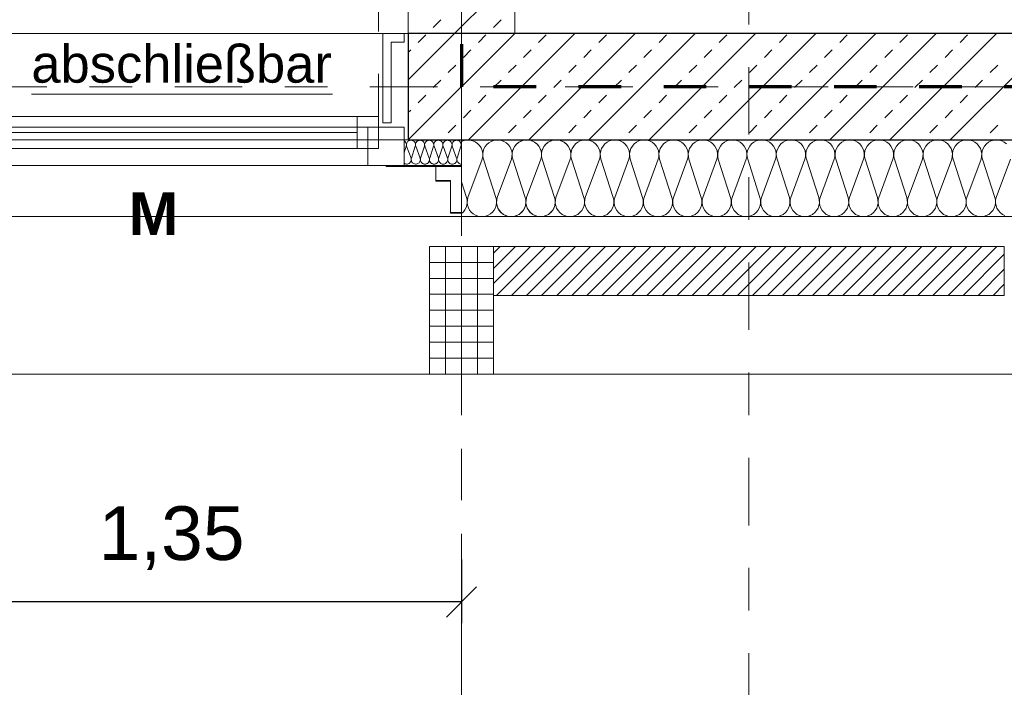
# Model space of a CAD drawing. Header units: metres. Extents: x -45.2 to 14.3, y -31.8 to 10.2.
# Tile 74 of 148: x -24 to -21.7, y -23 to -21.4. Entities that reach past the tile are written whole.
import ezdxf

# ---------------------------------------------------------------- set-up
doc = ezdxf.new("R2010")
doc.units = ezdxf.units.M
doc.header["$LTSCALE"] = 0.05
for name, pattern in [('Achsen 01', [5.291531, 3.175, -1.058062, 0.352704, -0.705764]), ('gestrichelt - 01', [2, 1, -1]), ('ISO-07 Punktiert', [0.889, 0.127, -0.762]), ('Raster 01', [2, 1, -1]), ('VW-01 Strichlinie kurz', [2, 1, -1])]:
    doc.linetypes.add(name, pattern=pattern)
doc.layers.get('0').update_dxf_attribs({"lineweight": 25})
for name, color, linetype, lineweight, true_color in [('013_Beton und Stahlbetonarbeiten-000 Brüstung', 7, 'Continuous', 9, 0xa6a6a6), ('014_Fassadenarbeiten-000 Aufsicht Betonfertigteile', 7, 'Continuous', 9, 0xc0c0c0), ('014_Fassadenarbeiten-330 mineralische Dämmung', 7, 'Continuous', 9, 0x666666), ('030_Sonnenschutzarbeiten-Bemassung', 7, 'Continuous', 13, 0xff6633), ('030_Sonnenschutzarbeiten-Grundriss', 7, 'Continuous', 13, 0x555555), ('032_Metallarbeiten-abschließbar', 7, 'Continuous', 13, 0x444444), ('032_Metallarbeiten-Fenster', 7, 'Continuous', 13, 0x444444), ('AV1-Achsen', 1, 'Achsen 01', 18, 0xff0000), ('AV1-Raster', 7, 'Raster 01', 9, 0xa6a6a6)]:
    doc.layers.add(name, color=color, linetype=linetype, lineweight=lineweight, true_color=true_color)
for name, color, linetype, lineweight in [('013_Beton und Stahlbetonarbeiten-000 Unterzüge', 7, 'ISO-07 Punktiert', 13), ('013_Beton und Stahlbetonarbeiten-330 Außenwände', 7, 'Continuous', 25), ('013_Beton und Stahlbetonarbeiten-340 Innenwände', 7, 'Continuous', 18), ('014_Fassadenarbeiten-330 Betonfertigteile vertikal', 7, 'Continuous', 9), ('014_Fassadenarbeiten-330 Mauerwerk 11.5cm', 7, 'Continuous', 9), ('027_Tischlerarbeiten-330 Innenfensterbänke', 7, 'Continuous', 9), ('030_Sonnenschutzarbeiten-Kasten+Behang', 7, 'Continuous', 5), ('030_Sonnenschutzarbeiten-Motor', 7, 'Continuous', 5), ('AV1-Brandschutzkonzept-Brandschutzkonzept', 7, 'Continuous', 5), ('AV1-Schnitt Achsen', 7, 'Achsen 01', 18)]:
    doc.layers.add(name, color=color, linetype=linetype, lineweight=lineweight)
doc.styles.add('Arial', font='arial.ttf')
doc.styles.add('Arial (bold)', font='arialbd.ttf')

msp = doc.modelspace()

# ---------------------------------------------------------------- linework, layer by layer
at = {"color": 0, "linetype": 'Continuous', "lineweight": 15}
msp.add_line((-22.9146, -22.7746), (-22.9854, -22.8454), dxfattribs=at)
at = {"color": 0, "linetype": 'ByBlock', "lineweight": -2}
msp.add_line((-22.95, -22.81), (-23.0207, -22.81), dxfattribs=at)
at = {"layer": '013_Beton und Stahlbetonarbeiten-000 Brüstung'}
msp.add_lwpolyline([(-25.525, -21.725), (-25.525, -21.475), (-23.075, -21.475), (-23.075, -21.725)], close=True, dxfattribs=at)
at = {"layer": '013_Beton und Stahlbetonarbeiten-000 Unterzüge', "linetype": 'VW-01 Strichlinie kurz'}
msp.add_lwpolyline([(-23.075, -21.475), (-23.075, -21.725), (-25.525, -21.725), (-25.525, -21.475)], close=True, dxfattribs=at)
at = {"layer": '013_Beton und Stahlbetonarbeiten-330 Außenwände', "color": 251, "linetype": 'Continuous', "lineweight": 13, "true_color": 0x4c4c4c}
for p, q in [((-22.825, -21.475), (-23.075, -21.725)), ((-22.9664, -21.475), (-23.075, -21.5836)), ((-23.0517, -21.496), (-23.034, -21.4784)), ((-22.6836, -21.475), (-22.9336, -21.725)), ((-22.9103, -21.496), (-22.8926, -21.4784)), ((-22.5422, -21.475), (-22.7922, -21.725)), ((-22.7688, -21.496), (-22.7512, -21.4784)), ((-22.4008, -21.475), (-22.6508, -21.725)), ((-22.6274, -21.496), (-22.6097, -21.4784)), ((-22.2593, -21.475), (-22.5093, -21.725)), ((-22.486, -21.496), (-22.4683, -21.4784)), ((-22.1179, -21.475), (-22.3679, -21.725)), ((-22.3446, -21.496), (-22.3269, -21.4784)), ((-21.9765, -21.475), (-22.2265, -21.725)), ((-22.2032, -21.496), (-22.1855, -21.4784)), ((-21.8351, -21.475), (-22.0851, -21.725)), ((-22.0617, -21.496), (-22.0441, -21.4784)), ((-21.6936, -21.475), (-21.9436, -21.725)), ((-21.9203, -21.496), (-21.9026, -21.4784)), ((-21.5522, -21.475), (-21.8022, -21.725)), ((-21.7789, -21.496), (-21.7612, -21.4784)), ((-23.075, -21.5194), (-23.0694, -21.5137)), ((-22.9456, -21.5314), (-22.9279, -21.5137)), ((-22.8042, -21.5314), (-22.7865, -21.5137)), ((-22.6628, -21.5314), (-22.6451, -21.5137)), ((-22.5214, -21.5314), (-22.5037, -21.5137)), ((-22.3799, -21.5314), (-22.3623, -21.5137)), ((-22.2385, -21.5314), (-22.2208, -21.5137)), ((-22.0971, -21.5314), (-22.0794, -21.5137)), ((-21.9557, -21.5314), (-21.938, -21.5137)), ((-21.8142, -21.5314), (-21.7966, -21.5137)), ((-22.981, -21.5668), (-22.9633, -21.5491)), ((-22.8395, -21.5668), (-22.8219, -21.5491)), ((-22.6981, -21.5668), (-22.6805, -21.5491)), ((-22.5567, -21.5668), (-22.539, -21.5491)), ((-22.4153, -21.5668), (-22.3976, -21.5491)), ((-22.2739, -21.5668), (-22.2562, -21.5491)), ((-22.1324, -21.5668), (-22.1148, -21.5491)), ((-21.991, -21.5668), (-21.9733, -21.5491)), ((-21.8496, -21.5668), (-21.8319, -21.5491)), ((-21.7082, -21.5668), (-21.6905, -21.5491)), ((-23.0163, -21.6021), (-22.9986, -21.5844)), ((-22.8749, -21.6021), (-22.8572, -21.5844)), ((-22.7335, -21.6021), (-22.7158, -21.5844)), ((-22.5921, -21.6021), (-22.5744, -21.5844)), ((-22.4506, -21.6021), (-22.433, -21.5844)), ((-22.3092, -21.6021), (-22.2915, -21.5844)), ((-22.1678, -21.6021), (-22.1501, -21.5844)), ((-22.0264, -21.6021), (-22.0087, -21.5844)), ((-21.885, -21.6021), (-21.8673, -21.5844)), ((-21.7435, -21.6021), (-21.7259, -21.5844)), ((-23.0517, -21.6375), (-23.034, -21.6198)), ((-22.9103, -21.6375), (-22.8926, -21.6198)), ((-22.7688, -21.6375), (-22.7512, -21.6198)), ((-22.6274, -21.6375), (-22.6097, -21.6198)), ((-22.486, -21.6375), (-22.4683, -21.6198)), ((-22.3446, -21.6375), (-22.3269, -21.6198)), ((-22.2032, -21.6375), (-22.1855, -21.6198)), ((-22.0617, -21.6375), (-22.0441, -21.6198)), ((-21.9203, -21.6375), (-21.9026, -21.6198)), ((-21.7789, -21.6375), (-21.7612, -21.6198)), ((-23.075, -21.6608), (-23.0694, -21.6551)), ((-22.9456, -21.6728), (-22.9279, -21.6551)), ((-22.8042, -21.6728), (-22.7865, -21.6551)), ((-22.6628, -21.6728), (-22.6451, -21.6551)), ((-22.5214, -21.6728), (-22.5037, -21.6551)), ((-22.3799, -21.6728), (-22.3623, -21.6551)), ((-22.2385, -21.6728), (-22.2208, -21.6551)), ((-22.0971, -21.6728), (-22.0794, -21.6551)), ((-21.9557, -21.6728), (-21.938, -21.6551)), ((-21.8142, -21.6728), (-21.7966, -21.6551)), ((-22.981, -21.7082), (-22.9633, -21.6905)), ((-22.8395, -21.7082), (-22.8219, -21.6905)), ((-22.6981, -21.7082), (-22.6805, -21.6905)), ((-22.5567, -21.7082), (-22.539, -21.6905)), ((-22.4153, -21.7082), (-22.3976, -21.6905)), ((-22.2739, -21.7082), (-22.2562, -21.6905)), ((-22.1324, -21.7082), (-22.1148, -21.6905)), ((-21.991, -21.7082), (-21.9733, -21.6905)), ((-21.8496, -21.7082), (-21.8319, -21.6905)), ((-21.7082, -21.7082), (-21.6905, -21.6905))]:
    msp.add_line(p, q, dxfattribs=at)
at = {"layer": '013_Beton und Stahlbetonarbeiten-330 Außenwände'}
msp.add_lwpolyline([(-18.775, -21.475), (-23.075, -21.475), (-23.075, -21.725), (-18.775, -21.725)], close=True, dxfattribs=at)
at = {"layer": '013_Beton und Stahlbetonarbeiten-340 Innenwände', "color": 251, "linetype": 'Continuous', "lineweight": 13, "true_color": 0x4c4c4c}
for p, q in [((-22.825, -21.3336), (-22.9664, -21.475)), ((-23.0163, -21.4607), (-22.9986, -21.443)), ((-22.8749, -21.4607), (-22.8572, -21.443)), ((-22.825, -21.475), (-22.825, -21.475))]:
    msp.add_line(p, q, dxfattribs=at)
at = {"layer": '013_Beton und Stahlbetonarbeiten-340 Innenwände'}
msp.add_lwpolyline([(-20.875, -16.875), (-20.875, -16.075), (-17.875, -16.075), (-17.875, -18.625), (-22.825, -18.625), (-22.825, -21.475), (-23.075, -21.475), (-23.075, -18.375), (-20.875, -18.375), (-20.875, -17.975), (-20.625, -17.975), (-20.625, -18.375), (-18.125, -18.375), (-18.125, -16.325), (-20.625, -16.325), (-20.625, -16.875)], close=True, dxfattribs=at)
at = {"layer": '014_Fassadenarbeiten-000 Aufsicht Betonfertigteile'}
msp.add_lwpolyline([(-39.455, -21.905), (0.305, -21.905), (0.675, -22.275), (-39.825, -22.275)], close=True, dxfattribs=at)
at = {"layer": '014_Fassadenarbeiten-330 Betonfertigteile vertikal', "color": 8, "linetype": 'Continuous', "lineweight": 9, "true_color": 0x808080}
for p, q in [((-22.9875, -21.975), (-22.9875, -22.275)), ((-22.95, -21.975), (-22.95, -22.275)), ((-22.9125, -21.975), (-22.9125, -22.275))]:
    msp.add_line(p, q, dxfattribs=at)
at = {"layer": '014_Fassadenarbeiten-330 Betonfertigteile vertikal', "color": 8, "linetype": 'Continuous', "lineweight": 13, "true_color": 0x808080}
for p, q in [((-23.025, -22.0125), (-22.875, -22.0125)), ((-23.025, -22.05), (-22.875, -22.05)), ((-23.025, -22.0875), (-22.875, -22.0875)), ((-23.025, -22.125), (-22.875, -22.125)), ((-23.025, -22.1625), (-22.875, -22.1625)), ((-23.025, -22.2), (-22.875, -22.2)), ((-23.025, -22.2375), (-22.875, -22.2375))]:
    msp.add_line(p, q, dxfattribs=at)
at = {"layer": '014_Fassadenarbeiten-330 Betonfertigteile vertikal'}
msp.add_lwpolyline([(-22.875, -21.975), (-23.025, -21.975), (-23.025, -22.275), (-22.875, -22.275)], close=True, dxfattribs=at)
at = {"layer": '014_Fassadenarbeiten-330 Mauerwerk 11.5cm', "color": 8, "linetype": 'Continuous', "lineweight": 9, "true_color": 0x808080}
for p, q in [((-22.875, -21.9911), (-22.8589, -21.975)), ((-22.875, -22.0265), (-22.8235, -21.975)), ((-22.875, -22.0618), (-22.7882, -21.975)), ((-22.8678, -22.09), (-22.7528, -21.975)), ((-22.8325, -22.09), (-22.7175, -21.975)), ((-22.7971, -22.09), (-22.6821, -21.975)), ((-22.7618, -22.09), (-22.6468, -21.975)), ((-22.7264, -22.09), (-22.6114, -21.975)), ((-22.691, -22.09), (-22.576, -21.975)), ((-22.6557, -22.09), (-22.5407, -21.975)), ((-22.6203, -22.09), (-22.5053, -21.975)), ((-22.585, -22.09), (-22.47, -21.975)), ((-22.5496, -22.09), (-22.4346, -21.975)), ((-22.5143, -22.09), (-22.3993, -21.975)), ((-22.4789, -22.09), (-22.3639, -21.975)), ((-22.4436, -22.09), (-22.3286, -21.975)), ((-22.4082, -22.09), (-22.2932, -21.975)), ((-22.3728, -22.09), (-22.2578, -21.975)), ((-22.3375, -22.09), (-22.2225, -21.975)), ((-22.3021, -22.09), (-22.1871, -21.975)), ((-22.2668, -22.09), (-22.1518, -21.975)), ((-22.2314, -22.09), (-22.1164, -21.975)), ((-22.1961, -22.09), (-22.0811, -21.975)), ((-22.1607, -22.09), (-22.0457, -21.975)), ((-22.1254, -22.09), (-22.0104, -21.975)), ((-22.09, -22.09), (-21.975, -21.975)), ((-22.0546, -22.09), (-21.9396, -21.975)), ((-22.0193, -22.09), (-21.9043, -21.975)), ((-21.9839, -22.09), (-21.8689, -21.975)), ((-21.9486, -22.09), (-21.8336, -21.975)), ((-21.9132, -22.09), (-21.7982, -21.975)), ((-21.8779, -22.09), (-21.7629, -21.975)), ((-21.8425, -22.09), (-21.7275, -21.975)), ((-21.8072, -22.09), (-21.6922, -21.975)), ((-21.7718, -22.09), (-21.675, -21.9932)), ((-21.7364, -22.09), (-21.675, -22.0286)), ((-21.7011, -22.09), (-21.675, -22.0639))]:
    msp.add_line(p, q, dxfattribs=at)
at = {"layer": '014_Fassadenarbeiten-330 Mauerwerk 11.5cm'}
msp.add_lwpolyline([(-21.675, -21.975), (-21.675, -22.09), (-22.875, -22.09), (-22.875, -21.975)], close=True, dxfattribs=at)
at = {"layer": '014_Fassadenarbeiten-330 mineralische Dämmung'}
for points in [[(-23.0043, -21.7677), (-23.0039, -21.7696), (-23.0038, -21.7715), (-23.0041, -21.7734), (-23.0047, -21.7752), (-23.0056, -21.7769), (-23.0068, -21.7784), (-23.0082, -21.7796), (-23.0082, -21.7796), (-23.0099, -21.7806), (-23.0117, -21.7813), (-23.0135, -21.7816), (-23.0155, -21.7816), (-23.0173, -21.7813), (-23.0191, -21.7806), (-23.0208, -21.7796), (-23.0208, -21.7796), (-23.0222, -21.7784), (-23.0234, -21.7769), (-23.0243, -21.7752), (-23.0249, -21.7734), (-23.0252, -21.7715), (-23.0251, -21.7696), (-23.0247, -21.7677), (-23.0157, -21.7397), (-23.0157, -21.7397), (-23.0153, -21.7378), (-23.0152, -21.7359), (-23.0155, -21.734), (-23.0161, -21.7322), (-23.017, -21.7305), (-23.0182, -21.729), (-23.0196, -21.7277), (-23.0196, -21.7277), (-23.0213, -21.7267), (-23.0231, -21.7261), (-23.0249, -21.7257), (-23.0269, -21.7257), (-23.0287, -21.7261), (-23.0305, -21.7267), (-23.0322, -21.7277), (-23.0322, -21.7277), (-23.0336, -21.729), (-23.0348, -21.7305), (-23.0357, -21.7322), (-23.0363, -21.734), (-23.0366, -21.7359), (-23.0365, -21.7378), (-23.0361, -21.7397), (-23.0257, -21.7677), (-23.0257, -21.7677), (-23.0253, -21.7696), (-23.0252, -21.7715), (-23.0255, -21.7734), (-23.0261, -21.7752), (-23.027, -21.7769), (-23.0282, -21.7784), (-23.0297, -21.7796), (-23.0297, -21.7796), (-23.0313, -21.7806), (-23.0331, -21.7813), (-23.035, -21.7816), (-23.0369, -21.7816), (-23.0388, -21.7813), (-23.0406, -21.7806), (-23.0422, -21.7796), (-23.0422, -21.7796), (-23.0437, -21.7784), (-23.0449, -21.7769), (-23.0458, -21.7752), (-23.0464, -21.7734), (-23.0467, -21.7715), (-23.0466, -21.7696), (-23.0461, -21.7677), (-23.0371, -21.7397), (-23.0371, -21.7397), (-23.0367, -21.7378), (-23.0366, -21.7359), (-23.0369, -21.734), (-23.0375, -21.7322), (-23.0384, -21.7305), (-23.0396, -21.729), (-23.0411, -21.7277), (-23.0411, -21.7277), (-23.0427, -21.7267), (-23.0445, -21.7261), (-23.0464, -21.7257), (-23.0483, -21.7257), (-23.0502, -21.7261), (-23.052, -21.7267), (-23.0536, -21.7277), (-23.0536, -21.7277), (-23.0551, -21.729), (-23.0563, -21.7305), (-23.0572, -21.7322), (-23.0578, -21.734), (-23.0581, -21.7359), (-23.058, -21.7378), (-23.0575, -21.7397), (-23.0472, -21.7677), (-23.0472, -21.7677), (-23.0468, -21.7696), (-23.0467, -21.7715), (-23.047, -21.7734), (-23.0476, -21.7752), (-23.0485, -21.7769), (-23.0497, -21.7784), (-23.0511, -21.7796), (-23.0511, -21.7796), (-23.0528, -21.7806), (-23.0545, -21.7813), (-23.0564, -21.7816), (-23.0584, -21.7816), (-23.0602, -21.7813), (-23.062, -21.7806), (-23.0637, -21.7796), (-23.0637, -21.7796), (-23.0651, -21.7784), (-23.0663, -21.7769), (-23.0672, -21.7752), (-23.0678, -21.7734), (-23.0681, -21.7715), (-23.068, -21.7696), (-23.0676, -21.7677), (-23.0586, -21.7397), (-23.0586, -21.7397), (-23.0582, -21.7378), (-23.0581, -21.7359), (-23.0584, -21.734), (-23.0589, -21.7322), (-23.0599, -21.7305), (-23.0611, -21.729), (-23.0625, -21.7277), (-23.0625, -21.7277), (-23.0642, -21.7267), (-23.0659, -21.7261), (-23.0678, -21.7257), (-23.0698, -21.7257), (-23.0716, -21.7261), (-23.0734, -21.7267), (-23.0751, -21.7277), (-23.0751, -21.7277), (-23.0765, -21.729), (-23.0777, -21.7305), (-23.0786, -21.7322), (-23.0792, -21.734), (-23.0795, -21.7359), (-23.0794, -21.7378), (-23.079, -21.7397), (-23.0686, -21.7677), (-23.0686, -21.7677), (-23.0682, -21.7697), (-23.0682, -21.7717), (-23.0685, -21.7738), (-23.0692, -21.7757), (-23.0703, -21.7774), (-23.0717, -21.7789), (-23.0733, -21.7802), (-23.0752, -21.781), (-23.0772, -21.7816), (-23.0792, -21.7817), (-23.0813, -21.7814), (-23.0832, -21.7807), (-23.085, -21.7797)], [(-23.085, -21.7551), (-23.08, -21.7397), (-23.08, -21.7397), (-23.0796, -21.7376), (-23.0796, -21.7355), (-23.0799, -21.7335), (-23.0807, -21.7315), (-23.0818, -21.7298), (-23.0833, -21.7282), (-23.085, -21.727)], [(-22.9614, -21.7677), (-22.961, -21.7696), (-22.9609, -21.7717), (-22.9612, -21.7736), (-22.9619, -21.7755), (-22.9629, -21.7773), (-22.9643, -21.7788), (-22.9659, -21.78), (-22.9677, -21.7809), (-22.9696, -21.7815), (-22.9716, -21.7817), (-22.9736, -21.7815), (-22.9755, -21.7809), (-22.9773, -21.78), (-22.9789, -21.7788), (-22.9803, -21.7773), (-22.9813, -21.7755), (-22.982, -21.7736), (-22.9823, -21.7717), (-22.9822, -21.7696), (-22.9818, -21.7677), (-22.9728, -21.7397), (-22.9728, -21.7397), (-22.9724, -21.7377), (-22.9723, -21.7357), (-22.9726, -21.7337), (-22.9733, -21.7318), (-22.9743, -21.7301), (-22.9757, -21.7286), (-22.9773, -21.7273), (-22.9791, -21.7264), (-22.981, -21.7259), (-22.983, -21.7257), (-22.985, -21.7259), (-22.9869, -21.7264), (-22.9887, -21.7273), (-22.9903, -21.7286), (-22.9917, -21.7301), (-22.9927, -21.7318), (-22.9934, -21.7337), (-22.9937, -21.7357), (-22.9936, -21.7377), (-22.9932, -21.7397), (-22.9828, -21.7677), (-22.9828, -21.7677), (-22.9824, -21.7696), (-22.9824, -21.7717), (-22.9827, -21.7736), (-22.9834, -21.7755), (-22.9844, -21.7773), (-22.9857, -21.7788), (-22.9873, -21.78), (-22.9891, -21.7809), (-22.991, -21.7815), (-22.993, -21.7817), (-22.9951, -21.7815), (-22.997, -21.7809), (-22.9988, -21.78), (-23.0004, -21.7788), (-23.0017, -21.7773), (-23.0027, -21.7755), (-23.0034, -21.7736), (-23.0037, -21.7717), (-23.0037, -21.7696), (-23.0032, -21.7677), (-22.9942, -21.7397), (-22.9942, -21.7397), (-22.9938, -21.7377), (-22.9938, -21.7357), (-22.9941, -21.7337), (-22.9948, -21.7318), (-22.9958, -21.7301), (-22.9971, -21.7286), (-22.9987, -21.7273), (-23.0005, -21.7264), (-23.0024, -21.7259), (-23.0044, -21.7257), (-23.0065, -21.7259), (-23.0084, -21.7264), (-23.0102, -21.7273), (-23.0118, -21.7286), (-23.0131, -21.7301), (-23.0141, -21.7318), (-23.0148, -21.7337), (-23.0151, -21.7357), (-23.0151, -21.7377), (-23.0146, -21.7397), (-23.0043, -21.7677), (-23.0043, -21.7677), (-23.0039, -21.7696), (-23.0038, -21.7717), (-23.0041, -21.7736), (-23.0048, -21.7755), (-23.0058, -21.7773), (-23.0072, -21.7788), (-23.0088, -21.78), (-23.0106, -21.7809), (-23.0125, -21.7815), (-23.0145, -21.7817), (-23.0165, -21.7815), (-23.0184, -21.7809), (-23.0202, -21.78), (-23.0218, -21.7788), (-23.0232, -21.7773), (-23.0242, -21.7755), (-23.0249, -21.7736), (-23.0252, -21.7717), (-23.0251, -21.7696), (-23.0247, -21.7677), (-23.0157, -21.7397), (-23.0157, -21.7397), (-23.0153, -21.7377), (-23.0152, -21.7357), (-23.0155, -21.7337), (-23.0162, -21.7318), (-23.0172, -21.7301), (-23.0186, -21.7286), (-23.0202, -21.7273), (-23.022, -21.7264), (-23.0239, -21.7259), (-23.0259, -21.7257), (-23.0279, -21.7259), (-23.0298, -21.7264), (-23.0316, -21.7273), (-23.0332, -21.7286), (-23.0346, -21.7301), (-23.0356, -21.7318), (-23.0363, -21.7337), (-23.0366, -21.7357), (-23.0365, -21.7377), (-23.0361, -21.7397), (-23.0257, -21.7677), (-23.0257, -21.7677), (-23.0253, -21.7696), (-23.0253, -21.7717), (-23.0256, -21.7736), (-23.0263, -21.7755), (-23.0273, -21.7773), (-23.0286, -21.7788), (-23.0302, -21.78), (-23.032, -21.7809), (-23.0339, -21.7815), (-23.0359, -21.7817), (-23.038, -21.7815), (-23.0399, -21.7809), (-23.0417, -21.78), (-23.0433, -21.7788), (-23.0446, -21.7773), (-23.0456, -21.7755), (-23.0463, -21.7736), (-23.0466, -21.7717), (-23.0466, -21.7696), (-23.0461, -21.7677), (-23.0371, -21.7397), (-23.0371, -21.7397), (-23.0367, -21.7377), (-23.0367, -21.7357), (-23.037, -21.7337), (-23.0377, -21.7318), (-23.0387, -21.7301), (-23.04, -21.7286), (-23.0416, -21.7273), (-23.0434, -21.7264), (-23.0453, -21.7259), (-23.0473, -21.7257), (-23.0494, -21.7259), (-23.0513, -21.7264), (-23.0531, -21.7273), (-23.0547, -21.7286), (-23.056, -21.7301), (-23.057, -21.7318), (-23.0577, -21.7337), (-23.058, -21.7357), (-23.058, -21.7377), (-23.0575, -21.7397)], [(-22.95, -21.7817), (-22.952, -21.7815), (-22.954, -21.781), (-22.9558, -21.7801), (-22.9574, -21.7788), (-22.9588, -21.7773), (-22.9598, -21.7756), (-22.9605, -21.7737), (-22.9608, -21.7717), (-22.9608, -21.7697), (-22.9603, -21.7677), (-22.9514, -21.7397), (-22.9514, -21.7397), (-22.9509, -21.7377), (-22.9509, -21.7357), (-22.9512, -21.7337), (-22.9519, -21.7318), (-22.9529, -21.7301), (-22.9542, -21.7286), (-22.9558, -21.7273), (-22.9576, -21.7264), (-22.9595, -21.7259), (-22.9616, -21.7257), (-22.9636, -21.7259), (-22.9655, -21.7264), (-22.9673, -21.7273), (-22.9689, -21.7286), (-22.9702, -21.7301), (-22.9712, -21.7318), (-22.9719, -21.7337), (-22.9722, -21.7357), (-22.9722, -21.7377), (-22.9717, -21.7397), (-22.9614, -21.7677), (-22.9614, -21.7677), (-22.961, -21.7696), (-22.9609, -21.7717), (-22.9612, -21.7736), (-22.9619, -21.7755), (-22.9629, -21.7773), (-22.9643, -21.7788), (-22.9659, -21.78), (-22.9677, -21.7809), (-22.9696, -21.7815), (-22.9716, -21.7817), (-22.9736, -21.7815), (-22.9755, -21.7809), (-22.9773, -21.78), (-22.9789, -21.7788), (-22.9803, -21.7773), (-22.9813, -21.7755), (-22.982, -21.7736), (-22.9823, -21.7717), (-22.9822, -21.7696), (-22.9818, -21.7677), (-22.9728, -21.7397), (-22.9728, -21.7397), (-22.9724, -21.7377), (-22.9723, -21.7357), (-22.9726, -21.7337), (-22.9733, -21.7318), (-22.9743, -21.7301), (-22.9757, -21.7286), (-22.9773, -21.7273), (-22.9791, -21.7264), (-22.981, -21.7259), (-22.983, -21.7257), (-22.985, -21.7259), (-22.9869, -21.7264), (-22.9887, -21.7273), (-22.9903, -21.7286), (-22.9917, -21.7301), (-22.9927, -21.7318), (-22.9934, -21.7337), (-22.9937, -21.7357), (-22.9936, -21.7377), (-22.9932, -21.7397), (-22.9828, -21.7677), (-22.9828, -21.7677), (-22.9824, -21.7696), (-22.9824, -21.7717), (-22.9827, -21.7736), (-22.9834, -21.7755), (-22.9844, -21.7773), (-22.9857, -21.7788), (-22.9873, -21.78), (-22.9891, -21.7809), (-22.991, -21.7815), (-22.993, -21.7817), (-22.9951, -21.7815), (-22.997, -21.7809), (-22.9988, -21.78), (-23.0004, -21.7788), (-23.0017, -21.7773), (-23.0027, -21.7755), (-23.0034, -21.7736), (-23.0037, -21.7717), (-23.0037, -21.7696), (-23.0032, -21.7677)], [(-22.6949, -21.77), (-22.6935, -21.764), (-22.6932, -21.7578), (-22.6941, -21.7517), (-22.696, -21.7459), (-22.6989, -21.7404), (-22.7028, -21.7356), (-22.7074, -21.7316), (-22.7074, -21.7316), (-22.7127, -21.7284), (-22.7185, -21.7262), (-22.7246, -21.7251), (-22.7307, -21.7251), (-22.7368, -21.7262), (-22.7426, -21.7284), (-22.7479, -21.7316), (-22.7479, -21.7316), (-22.7525, -21.7356), (-22.7564, -21.7404), (-22.7593, -21.7459), (-22.7612, -21.7517), (-22.762, -21.7578), (-22.7618, -21.764), (-22.7604, -21.77), (-22.7315, -21.86), (-22.7315, -21.86), (-22.7301, -21.866), (-22.7299, -21.8722), (-22.7307, -21.8783), (-22.7326, -21.8842), (-22.7356, -21.8896), (-22.7394, -21.8944), (-22.7441, -21.8985), (-22.7441, -21.8985), (-22.7494, -21.9016), (-22.7551, -21.9038), (-22.7612, -21.9049), (-22.7674, -21.9049), (-22.7734, -21.9038), (-22.7792, -21.9016), (-22.7845, -21.8985), (-22.7845, -21.8985), (-22.7892, -21.8944), (-22.793, -21.8896), (-22.7959, -21.8842), (-22.7979, -21.8783), (-22.7987, -21.8722), (-22.7984, -21.866), (-22.7971, -21.86), (-22.7638, -21.77), (-22.7638, -21.77), (-22.7624, -21.764), (-22.7622, -21.7578), (-22.763, -21.7517), (-22.7649, -21.7459), (-22.7679, -21.7404), (-22.7717, -21.7356), (-22.7764, -21.7316), (-22.7764, -21.7316), (-22.7817, -21.7284), (-22.7874, -21.7262), (-22.7935, -21.7251), (-22.7997, -21.7251), (-22.8057, -21.7262), (-22.8115, -21.7284), (-22.8168, -21.7316), (-22.8168, -21.7316), (-22.8215, -21.7356), (-22.8253, -21.7404), (-22.8282, -21.7459), (-22.8301, -21.7517), (-22.831, -21.7578), (-22.8307, -21.764), (-22.8294, -21.77), (-22.8004, -21.86), (-22.8004, -21.86), (-22.7991, -21.866), (-22.7988, -21.8722), (-22.7997, -21.8783), (-22.8016, -21.8842), (-22.8045, -21.8896), (-22.8084, -21.8944), (-22.813, -21.8985), (-22.813, -21.8985), (-22.8183, -21.9016), (-22.8241, -21.9038), (-22.8301, -21.9049), (-22.8363, -21.9049), (-22.8424, -21.9038), (-22.8482, -21.9016), (-22.8535, -21.8985), (-22.8535, -21.8985), (-22.8581, -21.8944), (-22.862, -21.8896), (-22.8649, -21.8842), (-22.8668, -21.8783), (-22.8676, -21.8722), (-22.8674, -21.866), (-22.866, -21.86), (-22.8327, -21.77), (-22.8327, -21.77), (-22.8314, -21.764), (-22.8311, -21.7578), (-22.832, -21.7517), (-22.8339, -21.7459), (-22.8368, -21.7404), (-22.8407, -21.7356), (-22.8453, -21.7316), (-22.8453, -21.7316), (-22.8506, -21.7284), (-22.8564, -21.7262), (-22.8624, -21.7251), (-22.8686, -21.7251), (-22.8747, -21.7262), (-22.8805, -21.7284), (-22.8857, -21.7316), (-22.8857, -21.7316), (-22.8904, -21.7356), (-22.8942, -21.7404), (-22.8972, -21.7459), (-22.8991, -21.7517), (-22.8999, -21.7578), (-22.8997, -21.764), (-22.8983, -21.77), (-22.8694, -21.86), (-22.8694, -21.86), (-22.868, -21.866), (-22.8678, -21.8722), (-22.8686, -21.8783), (-22.8705, -21.8842), (-22.8734, -21.8896), (-22.8773, -21.8944), (-22.8819, -21.8985), (-22.8819, -21.8985), (-22.8872, -21.9016), (-22.893, -21.9038), (-22.8991, -21.9049), (-22.9053, -21.9049), (-22.9113, -21.9038), (-22.9171, -21.9016), (-22.9224, -21.8985), (-22.9224, -21.8985), (-22.927, -21.8944), (-22.9309, -21.8896), (-22.9338, -21.8842), (-22.9357, -21.8783), (-22.9366, -21.8722), (-22.9363, -21.866), (-22.935, -21.86), (-22.9017, -21.77), (-22.9017, -21.77), (-22.9003, -21.7634), (-22.9001, -21.7567), (-22.9013, -21.7501), (-22.9038, -21.7438), (-22.9074, -21.7381), (-22.9121, -21.7333), (-22.9176, -21.7294), (-22.9238, -21.7267), (-22.9304, -21.7252), (-22.9371, -21.7251), (-22.9437, -21.7263), (-22.95, -21.7287)], [(-21.6699, -21.7343), (-21.675, -21.7303), (-21.6808, -21.7274), (-21.687, -21.7256), (-21.6935, -21.725), (-21.6999, -21.7256), (-21.7061, -21.7274), (-21.7119, -21.7303), (-21.717, -21.7343), (-21.7213, -21.7392), (-21.7246, -21.7447), (-21.7268, -21.7508), (-21.7278, -21.7572), (-21.7276, -21.7637), (-21.7263, -21.77), (-21.6973, -21.86), (-21.6973, -21.86), (-21.6959, -21.8663), (-21.6957, -21.8728), (-21.6968, -21.8792), (-21.699, -21.8853), (-21.7023, -21.8908), (-21.7066, -21.8957), (-21.7117, -21.8997), (-21.7174, -21.9026), (-21.7237, -21.9044), (-21.7301, -21.905), (-21.7366, -21.9044), (-21.7428, -21.9026), (-21.7485, -21.8997), (-21.7537, -21.8957), (-21.758, -21.8908), (-21.7613, -21.8853), (-21.7635, -21.8792), (-21.7645, -21.8728), (-21.7643, -21.8663), (-21.7629, -21.86), (-21.7296, -21.77), (-21.7296, -21.77), (-21.7282, -21.7637), (-21.728, -21.7572), (-21.7291, -21.7508), (-21.7313, -21.7447), (-21.7346, -21.7392), (-21.7389, -21.7343), (-21.744, -21.7303), (-21.7497, -21.7274), (-21.756, -21.7256), (-21.7624, -21.725), (-21.7689, -21.7256), (-21.7751, -21.7274), (-21.7808, -21.7303), (-21.786, -21.7343), (-21.7902, -21.7392), (-21.7936, -21.7447), (-21.7958, -21.7508), (-21.7968, -21.7572), (-21.7966, -21.7637), (-21.7952, -21.77), (-21.7663, -21.86), (-21.7663, -21.86), (-21.7649, -21.8663), (-21.7647, -21.8728), (-21.7657, -21.8792), (-21.7679, -21.8853), (-21.7712, -21.8908), (-21.7755, -21.8957), (-21.7806, -21.8997), (-21.7864, -21.9026), (-21.7926, -21.9044), (-21.7991, -21.905), (-21.8055, -21.9044), (-21.8117, -21.9026), (-21.8175, -21.8997), (-21.8226, -21.8957), (-21.8269, -21.8908), (-21.8302, -21.8853), (-21.8324, -21.8792), (-21.8334, -21.8728), (-21.8332, -21.8663), (-21.8318, -21.86), (-21.7986, -21.77), (-21.7986, -21.77), (-21.7972, -21.7637), (-21.797, -21.7572), (-21.798, -21.7508), (-21.8002, -21.7447), (-21.8035, -21.7392), (-21.8078, -21.7343), (-21.8129, -21.7303), (-21.8187, -21.7274), (-21.8249, -21.7256), (-21.8314, -21.725), (-21.8378, -21.7256), (-21.844, -21.7274), (-21.8498, -21.7303), (-21.8549, -21.7343), (-21.8592, -21.7392), (-21.8625, -21.7447), (-21.8647, -21.7508), (-21.8657, -21.7572), (-21.8655, -21.7637), (-21.8641, -21.77), (-21.8352, -21.86), (-21.8352, -21.86), (-21.8338, -21.8663), (-21.8336, -21.8728), (-21.8347, -21.8792), (-21.8369, -21.8853), (-21.8402, -21.8908), (-21.8444, -21.8957), (-21.8496, -21.8997), (-21.8553, -21.9026), (-21.8616, -21.9044), (-21.868, -21.905), (-21.8744, -21.9044), (-21.8807, -21.9026), (-21.8864, -21.8997), (-21.8916, -21.8957), (-21.8958, -21.8908), (-21.8991, -21.8853), (-21.9014, -21.8792), (-21.9024, -21.8728), (-21.9022, -21.8663), (-21.9008, -21.86), (-21.8675, -21.77), (-21.8675, -21.77), (-21.8661, -21.7637), (-21.8659, -21.7572), (-21.867, -21.7508), (-21.8692, -21.7447), (-21.8725, -21.7392), (-21.8767, -21.7343), (-21.8819, -21.7303), (-21.8876, -21.7274), (-21.8939, -21.7256), (-21.9003, -21.725), (-21.9067, -21.7256), (-21.913, -21.7274), (-21.9187, -21.7303), (-21.9239, -21.7343), (-21.9281, -21.7392), (-21.9314, -21.7447), (-21.9336, -21.7508), (-21.9347, -21.7572), (-21.9345, -21.7637), (-21.9331, -21.77), (-21.9042, -21.86), (-21.9042, -21.86), (-21.9028, -21.8663), (-21.9026, -21.8728), (-21.9036, -21.8792), (-21.9058, -21.8853), (-21.9091, -21.8908), (-21.9134, -21.8957), (-21.9185, -21.8997), (-21.9243, -21.9026), (-21.9305, -21.9044), (-21.9369, -21.905), (-21.9434, -21.9044), (-21.9496, -21.9026), (-21.9554, -21.8997), (-21.9605, -21.8957), (-21.9648, -21.8908), (-21.9681, -21.8853), (-21.9703, -21.8792), (-21.9713, -21.8728), (-21.9711, -21.8663), (-21.9697, -21.86), (-21.9365, -21.77), (-21.9365, -21.77), (-21.9351, -21.7637), (-21.9349, -21.7572), (-21.9359, -21.7508), (-21.9381, -21.7447), (-21.9414, -21.7392), (-21.9457, -21.7343), (-21.9508, -21.7303), (-21.9566, -21.7274), (-21.9628, -21.7256), (-21.9692, -21.725), (-21.9757, -21.7256), (-21.9819, -21.7274), (-21.9877, -21.7303), (-21.9928, -21.7343), (-21.9971, -21.7392), (-22.0004, -21.7447), (-22.0026, -21.7508), (-22.0036, -21.7572), (-22.0034, -21.7637), (-22.002, -21.77), (-21.9731, -21.86), (-21.9731, -21.86), (-21.9717, -21.8663), (-21.9715, -21.8728), (-21.9725, -21.8792), (-21.9747, -21.8853), (-21.978, -21.8908), (-21.9823, -21.8957), (-21.9875, -21.8997), (-21.9932, -21.9026), (-21.9994, -21.9044), (-22.0059, -21.905), (-22.0123, -21.9044), (-22.0186, -21.9026), (-22.0243, -21.8997), (-22.0294, -21.8957), (-22.0337, -21.8908), (-22.037, -21.8853), (-22.0392, -21.8792), (-22.0403, -21.8728), (-22.0401, -21.8663), (-22.0387, -21.86), (-22.0054, -21.77), (-22.0054, -21.77), (-22.004, -21.7637), (-22.0038, -21.7572), (-22.0048, -21.7508), (-22.007, -21.7447), (-22.0104, -21.7392), (-22.0146, -21.7343), (-22.0198, -21.7303), (-22.0255, -21.7274), (-22.0317, -21.7256), (-22.0382, -21.725), (-22.0446, -21.7256), (-22.0509, -21.7274), (-22.0566, -21.7303), (-22.0617, -21.7343), (-22.066, -21.7392), (-22.0693, -21.7447), (-22.0715, -21.7508), (-22.0726, -21.7572), (-22.0724, -21.7637), (-22.071, -21.77), (-22.0421, -21.86), (-22.0421, -21.86), (-22.0407, -21.8663), (-22.0405, -21.8728), (-22.0415, -21.8792), (-22.0437, -21.8853), (-22.047, -21.8908), (-22.0513, -21.8957), (-22.0564, -21.8997), (-22.0622, -21.9026), (-22.0684, -21.9044), (-22.0748, -21.905), (-22.0813, -21.9044), (-22.0875, -21.9026), (-22.0933, -21.8997), (-22.0984, -21.8957), (-22.1027, -21.8908), (-22.106, -21.8853), (-22.1082, -21.8792), (-22.1092, -21.8728), (-22.109, -21.8663), (-22.1076, -21.86), (-22.0744, -21.77), (-22.0744, -21.77), (-22.073, -21.7637), (-22.0728, -21.7572), (-22.0738, -21.7508), (-22.076, -21.7447), (-22.0793, -21.7392), (-22.0836, -21.7343), (-22.0887, -21.7303), (-22.0945, -21.7274), (-22.1007, -21.7256), (-22.1071, -21.725), (-22.1136, -21.7256), (-22.1198, -21.7274), (-22.1256, -21.7303), (-22.1307, -21.7343), (-22.135, -21.7392), (-22.1383, -21.7447), (-22.1405, -21.7508), (-22.1415, -21.7572), (-22.1413, -21.7637), (-22.1399, -21.77), (-22.111, -21.86), (-22.111, -21.86), (-22.1096, -21.8663), (-22.1094, -21.8728), (-22.1104, -21.8792), (-22.1126, -21.8853), (-22.1159, -21.8908), (-22.1202, -21.8957), (-22.1253, -21.8997), (-22.1311, -21.9026), (-22.1373, -21.9044), (-22.1438, -21.905), (-22.1502, -21.9044), (-22.1564, -21.9026), (-22.1622, -21.8997), (-22.1673, -21.8957), (-22.1716, -21.8908), (-22.1749, -21.8853), (-22.1771, -21.8792), (-22.1782, -21.8728), (-22.178, -21.8663), (-22.1766, -21.86), (-22.1433, -21.77), (-22.1433, -21.77), (-22.1419, -21.7637), (-22.1417, -21.7572), (-22.1427, -21.7508), (-22.1449, -21.7447), (-22.1482, -21.7392), (-22.1525, -21.7343), (-22.1576, -21.7303), (-22.1634, -21.7274), (-22.1696, -21.7256), (-22.1761, -21.725), (-22.1825, -21.7256), (-22.1887, -21.7274), (-22.1945, -21.7303), (-22.1996, -21.7343), (-22.2039, -21.7392), (-22.2072, -21.7447), (-22.2094, -21.7508), (-22.2105, -21.7572), (-22.2103, -21.7637), (-22.2089, -21.77), (-22.1799, -21.86), (-22.1799, -21.86), (-22.1785, -21.8663), (-22.1784, -21.8728), (-22.1794, -21.8792), (-22.1816, -21.8853), (-22.1849, -21.8908), (-22.1892, -21.8957), (-22.1943, -21.8997), (-22.2001, -21.9026), (-22.2063, -21.9044), (-22.2127, -21.905), (-22.2192, -21.9044), (-22.2254, -21.9026), (-22.2312, -21.8997), (-22.2363, -21.8957), (-22.2406, -21.8908), (-22.2439, -21.8853), (-22.2461, -21.8792), (-22.2471, -21.8728), (-22.2469, -21.8663), (-22.2455, -21.86), (-22.2122, -21.77), (-22.2122, -21.77), (-22.2108, -21.7637), (-22.2107, -21.7572), (-22.2117, -21.7508), (-22.2139, -21.7447), (-22.2172, -21.7392), (-22.2215, -21.7343), (-22.2266, -21.7303), (-22.2324, -21.7274), (-22.2386, -21.7256), (-22.245, -21.725), (-22.2515, -21.7256), (-22.2577, -21.7274), (-22.2635, -21.7303), (-22.2686, -21.7343), (-22.2729, -21.7392), (-22.2762, -21.7447), (-22.2784, -21.7508), (-22.2794, -21.7572), (-22.2792, -21.7637), (-22.2778, -21.77), (-22.2489, -21.86), (-22.2489, -21.86), (-22.2475, -21.8663), (-22.2473, -21.8728), (-22.2483, -21.8792), (-22.2505, -21.8853), (-22.2538, -21.8908), (-22.2581, -21.8957), (-22.2632, -21.8997), (-22.269, -21.9026), (-22.2752, -21.9044), (-22.2817, -21.905), (-22.2881, -21.9044), (-22.2943, -21.9026), (-22.3001, -21.8997), (-22.3052, -21.8957), (-22.3095, -21.8908), (-22.3128, -21.8853), (-22.315, -21.8792), (-22.316, -21.8728), (-22.3159, -21.8663), (-22.3145, -21.86), (-22.2812, -21.77), (-22.2812, -21.77), (-22.2798, -21.7637), (-22.2796, -21.7572), (-22.2806, -21.7508), (-22.2828, -21.7447), (-22.2861, -21.7392), (-22.2904, -21.7343), (-22.2955, -21.7303), (-22.3013, -21.7274), (-22.3075, -21.7256), (-22.314, -21.725), (-22.3204, -21.7256), (-22.3266, -21.7274), (-22.3324, -21.7303), (-22.3375, -21.7343), (-22.3418, -21.7392), (-22.3451, -21.7447), (-22.3473, -21.7508), (-22.3483, -21.7572), (-22.3482, -21.7637), (-22.3468, -21.77), (-22.3178, -21.86), (-22.3178, -21.86), (-22.3164, -21.8663), (-22.3162, -21.8728), (-22.3173, -21.8792), (-22.3195, -21.8853), (-22.3228, -21.8908), (-22.3271, -21.8957), (-22.3322, -21.8997), (-22.3379, -21.9026), (-22.3442, -21.9044), (-22.3506, -21.905), (-22.3571, -21.9044), (-22.3633, -21.9026), (-22.3691, -21.8997), (-22.3742, -21.8957), (-22.3785, -21.8908), (-22.3818, -21.8853), (-22.384, -21.8792), (-22.385, -21.8728), (-22.3848, -21.8663), (-22.3834, -21.86), (-22.3501, -21.77), (-22.3501, -21.77), (-22.3487, -21.7637), (-22.3485, -21.7572), (-22.3496, -21.7508), (-22.3518, -21.7447), (-22.3551, -21.7392), (-22.3594, -21.7343), (-22.3645, -21.7303), (-22.3703, -21.7274), (-22.3765, -21.7256), (-22.3829, -21.725), (-22.3894, -21.7256), (-22.3956, -21.7274), (-22.4013, -21.7303), (-22.4065, -21.7343), (-22.4108, -21.7392), (-22.4141, -21.7447), (-22.4163, -21.7508), (-22.4173, -21.7572), (-22.4171, -21.7637), (-22.4157, -21.77), (-22.3868, -21.86), (-22.3868, -21.86), (-22.3854, -21.8663), (-22.3852, -21.8728), (-22.3862, -21.8792), (-22.3884, -21.8853), (-22.3917, -21.8908), (-22.396, -21.8957), (-22.4011, -21.8997), (-22.4069, -21.9026), (-22.4131, -21.9044), (-22.4196, -21.905), (-22.426, -21.9044), (-22.4322, -21.9026), (-22.438, -21.8997), (-22.4431, -21.8957), (-22.4474, -21.8908), (-22.4507, -21.8853), (-22.4529, -21.8792), (-22.4539, -21.8728), (-22.4537, -21.8663), (-22.4523, -21.86), (-22.4191, -21.77), (-22.4191, -21.77), (-22.4177, -21.7637), (-22.4175, -21.7572), (-22.4185, -21.7508), (-22.4207, -21.7447), (-22.424, -21.7392), (-22.4283, -21.7343), (-22.4334, -21.7303), (-22.4392, -21.7274), (-22.4454, -21.7256), (-22.4519, -21.725), (-22.4583, -21.7256), (-22.4645, -21.7274), (-22.4703, -21.7303), (-22.4754, -21.7343), (-22.4797, -21.7392), (-22.483, -21.7447), (-22.4852, -21.7508), (-22.4862, -21.7572), (-22.486, -21.7637), (-22.4846, -21.77), (-22.4557, -21.86), (-22.4557, -21.86), (-22.4543, -21.8663), (-22.4541, -21.8728), (-22.4552, -21.8792), (-22.4574, -21.8853), (-22.4607, -21.8908), (-22.4649, -21.8957), (-22.4701, -21.8997), (-22.4758, -21.9026), (-22.4821, -21.9044), (-22.4885, -21.905), (-22.495, -21.9044), (-22.5012, -21.9026), (-22.5069, -21.8997), (-22.5121, -21.8957), (-22.5163, -21.8908), (-22.5197, -21.8853), (-22.5219, -21.8792), (-22.5229, -21.8728), (-22.5227, -21.8663), (-22.5213, -21.86), (-22.488, -21.77), (-22.488, -21.77), (-22.4866, -21.7637), (-22.4864, -21.7572), (-22.4875, -21.7508), (-22.4897, -21.7447), (-22.493, -21.7392), (-22.4973, -21.7343), (-22.5024, -21.7303), (-22.5081, -21.7274), (-22.5144, -21.7256), (-22.5208, -21.725), (-22.5272, -21.7256), (-22.5335, -21.7274), (-22.5392, -21.7303), (-22.5444, -21.7343), (-22.5486, -21.7392), (-22.5519, -21.7447), (-22.5541, -21.7508), (-22.5552, -21.7572), (-22.555, -21.7637), (-22.5536, -21.77), (-22.5247, -21.86), (-22.5247, -21.86), (-22.5233, -21.8663), (-22.5231, -21.8728), (-22.5241, -21.8792), (-22.5263, -21.8853), (-22.5296, -21.8908), (-22.5339, -21.8957), (-22.539, -21.8997), (-22.5448, -21.9026), (-22.551, -21.9044), (-22.5574, -21.905), (-22.5639, -21.9044), (-22.5701, -21.9026), (-22.5759, -21.8997), (-22.581, -21.8957), (-22.5853, -21.8908), (-22.5886, -21.8853), (-22.5908, -21.8792), (-22.5918, -21.8728), (-22.5916, -21.8663), (-22.5902, -21.86), (-22.557, -21.77), (-22.557, -21.77), (-22.5556, -21.7637), (-22.5554, -21.7572), (-22.5564, -21.7508), (-22.5586, -21.7447), (-22.5619, -21.7392), (-22.5662, -21.7343), (-22.5713, -21.7303), (-22.5771, -21.7274), (-22.5833, -21.7256), (-22.5897, -21.725), (-22.5962, -21.7256), (-22.6024, -21.7274), (-22.6082, -21.7303), (-22.6133, -21.7343), (-22.6176, -21.7392), (-22.6209, -21.7447), (-22.6231, -21.7508), (-22.6241, -21.7572), (-22.6239, -21.7637), (-22.6225, -21.77), (-22.5936, -21.86), (-22.5936, -21.86), (-22.5922, -21.8663), (-22.592, -21.8728), (-22.593, -21.8792), (-22.5952, -21.8853), (-22.5986, -21.8908), (-22.6028, -21.8957), (-22.608, -21.8997), (-22.6137, -21.9026), (-22.6199, -21.9044), (-22.6264, -21.905), (-22.6328, -21.9044), (-22.6391, -21.9026), (-22.6448, -21.8997), (-22.65, -21.8957), (-22.6542, -21.8908), (-22.6575, -21.8853), (-22.6597, -21.8792), (-22.6608, -21.8728), (-22.6606, -21.8663), (-22.6592, -21.86), (-22.6259, -21.77), (-22.6259, -21.77), (-22.6245, -21.7637), (-22.6243, -21.7572), (-22.6253, -21.7508), (-22.6276, -21.7447), (-22.6309, -21.7392), (-22.6351, -21.7343), (-22.6403, -21.7303), (-22.646, -21.7274), (-22.6522, -21.7256), (-22.6587, -21.725), (-22.6651, -21.7256), (-22.6714, -21.7274), (-22.6771, -21.7303), (-22.6822, -21.7343), (-22.6865, -21.7392), (-22.6898, -21.7447), (-22.692, -21.7508), (-22.6931, -21.7572), (-22.6929, -21.7637), (-22.6915, -21.77), (-22.6626, -21.86), (-22.6626, -21.86), (-22.6612, -21.8663), (-22.661, -21.8728), (-22.662, -21.8792), (-22.6642, -21.8853), (-22.6675, -21.8908), (-22.6718, -21.8957), (-22.6769, -21.8997), (-22.6827, -21.9026), (-22.6889, -21.9044), (-22.6953, -21.905), (-22.7018, -21.9044), (-22.708, -21.9026), (-22.7138, -21.8997), (-22.7189, -21.8957), (-22.7232, -21.8908), (-22.7265, -21.8853), (-22.7287, -21.8792), (-22.7297, -21.8728), (-22.7295, -21.8663), (-22.7281, -21.86), (-22.6949, -21.77), (-22.6949, -21.77), (-22.6935, -21.7637), (-22.6933, -21.7572), (-22.6943, -21.7508), (-22.6965, -21.7447), (-22.6998, -21.7392), (-22.7041, -21.7343), (-22.7092, -21.7303), (-22.715, -21.7274), (-22.7212, -21.7256), (-22.7276, -21.725), (-22.7341, -21.7256), (-22.7403, -21.7274), (-22.7461, -21.7303), (-22.7512, -21.7343), (-22.7555, -21.7392), (-22.7588, -21.7447), (-22.761, -21.7508), (-22.762, -21.7572), (-22.7618, -21.7637), (-22.7604, -21.77), (-22.7315, -21.86), (-22.7315, -21.86), (-22.7301, -21.8663), (-22.7299, -21.8728), (-22.7309, -21.8792), (-22.7331, -21.8853), (-22.7364, -21.8908), (-22.7407, -21.8957), (-22.7458, -21.8997), (-22.7516, -21.9026), (-22.7578, -21.9044), (-22.7643, -21.905), (-22.7707, -21.9044), (-22.7769, -21.9026), (-22.7827, -21.8997), (-22.7878, -21.8957), (-22.7921, -21.8908), (-22.7954, -21.8853), (-22.7976, -21.8792), (-22.7987, -21.8728), (-22.7985, -21.8663), (-22.7971, -21.86), (-22.7638, -21.77), (-22.7638, -21.77), (-22.7624, -21.7637), (-22.7622, -21.7572), (-22.7632, -21.7508), (-22.7654, -21.7447), (-22.7687, -21.7392), (-22.773, -21.7343), (-22.7782, -21.7303), (-22.7839, -21.7274), (-22.7901, -21.7256), (-22.7966, -21.725), (-22.803, -21.7256), (-22.8092, -21.7274), (-22.815, -21.7303), (-22.8201, -21.7343), (-22.8244, -21.7392), (-22.8277, -21.7447), (-22.8299, -21.7508), (-22.831, -21.7572), (-22.8308, -21.7637), (-22.8294, -21.77), (-22.8004, -21.86), (-22.8004, -21.86), (-22.799, -21.8663), (-22.7989, -21.8728), (-22.7999, -21.8792), (-22.8021, -21.8853), (-22.8054, -21.8908), (-22.8097, -21.8957), (-22.8148, -21.8997), (-22.8206, -21.9026), (-22.8268, -21.9044), (-22.8332, -21.905), (-22.8397, -21.9044), (-22.8459, -21.9026), (-22.8517, -21.8997), (-22.8568, -21.8957), (-22.8611, -21.8908), (-22.8644, -21.8853), (-22.8666, -21.8792), (-22.8676, -21.8728), (-22.8674, -21.8663), (-22.866, -21.86)], [(-21.6738, -21.9026), (-21.6796, -21.8997), (-21.6847, -21.8957), (-21.689, -21.8908), (-21.6923, -21.8853), (-21.6945, -21.8792), (-21.6955, -21.8728), (-21.6954, -21.8663), (-21.694, -21.86), (-21.6607, -21.77)], [(-22.95, -21.8237), (-22.9383, -21.86), (-22.9383, -21.86), (-22.937, -21.8659), (-22.9367, -21.8719), (-22.9374, -21.8778), (-22.9392, -21.8836), (-22.942, -21.8889), (-22.9456, -21.8937), (-22.95, -21.8978)]]:
    msp.add_lwpolyline(points, dxfattribs=at)
msp.add_lwpolyline([(-22.95, -21.725), (-18.9, -21.725), (-18.9, -21.905), (-22.95, -21.905)], close=True, dxfattribs=at)
at = {"layer": '027_Tischlerarbeiten-330 Innenfensterbänke'}
msp.add_lwpolyline([(-23.085, -21.475), (-23.085, -21.495), (-23.115, -21.495), (-23.115, -21.685), (-23.135, -21.685), (-23.135, -21.475)], close=True, dxfattribs=at)
at = {"layer": '030_Sonnenschutzarbeiten-Bemassung', "color": 0, "lineweight": -2}
for p, q in [((-22.95, -22.71), (-22.95, -22.86)), ((-23.0207, -22.81), (-24.2293, -22.81))]:
    msp.add_line(p, q, dxfattribs=at)
at = {"layer": '030_Sonnenschutzarbeiten-Grundriss', "color": 251, "true_color": 0x555555}
msp.add_lwpolyline([(-22.95, -21.897), (-22.976, -21.897), (-22.976, -21.822), (-23.01, -21.822), (-23.01, -21.787), (-22.95, -21.787)], close=True, dxfattribs=at)
at = {"layer": '030_Sonnenschutzarbeiten-Kasten+Behang', "color": 1, "linetype": 'Continuous', "lineweight": 18, "true_color": 0xff0000}
msp.add_lwpolyline([(-22.976, -21.82), (-23.01, -21.82), (-23.01, -21.785), (-22.95, -21.785), (-22.95, -21.895), (-22.976, -21.895)], close=True, dxfattribs=at)
at = {"layer": '032_Metallarbeiten-abschließbar', "color": 12, "linetype": 'Continuous', "true_color": 0xdd0000}
msp.add_line((-23.9604, -21.6178), (-23.2528, -21.6178), dxfattribs=at)
at = {"layer": '032_Metallarbeiten-Fenster', "color": 7, "linetype": 'gestrichelt - 01', "lineweight": 18}
msp.add_line((-23.145, -21.67), (-23.145, -20.54), dxfattribs=at)
at = {"layer": '032_Metallarbeiten-Fenster', "color": 7, "lineweight": 18}
msp.add_line((-23.195, -21.7075), (-24.225, -21.7075), dxfattribs=at)
for points in [[(-23.195, -21.745), (-24.225, -21.745), (-24.225, -21.67), (-23.195, -21.67)], [(-23.145, -21.745), (-23.195, -21.745), (-23.195, -21.67), (-23.145, -21.67)], [(-23.17, -21.695), (-23.17, -21.785), (-25.43, -21.785), (-25.43, -21.695)], [(-23.085, -21.695), (-23.17, -21.695), (-23.17, -21.785), (-23.085, -21.785)]]:
    msp.add_lwpolyline(points, close=True, dxfattribs=at)
at = {"layer": '032_Metallarbeiten-Fenster', "color": 7, "linetype": 'Continuous', "lineweight": 9}
msp.add_lwpolyline([(-23.1269, -21.785), (-22.95, -21.785), (-22.95, -21.787), (-23.1269, -21.787)], close=True, dxfattribs=at)
at = {"layer": 'AV1-Achsen'}
for p, q in [((-22.95, -26.5), (-22.95, 4.9)), ((-43.35, -21.6), (4.2, -21.6))]:
    msp.add_line(p, q, dxfattribs=at)
at = {"layer": 'AV1-Brandschutzkonzept-Brandschutzkonzept', "color": 14, "linetype": 'gestrichelt - 01', "lineweight": 70, "true_color": 0xaa0000}
for p in [(-22.95, -18.5), (-18.775, -21.6)]:
    msp.add_line(p, (-22.95, -21.6), dxfattribs=at)
at = {"layer": 'AV1-Raster'}
msp.add_line((-22.95, -22.95), (-22.95, 1.35), dxfattribs=at)
at = {"layer": 'AV1-Schnitt Achsen'}
msp.add_line((-22.275, -26.3), (-22.275, 4.7), dxfattribs=at)
at = {"layer": 'Defpoints', "color": 0, "lineweight": 0}
for p, q in [((-23.075, -21.475), (-23.075, -21.475)), ((-23.075, -21.475), (-23.075, -21.475)), ((-23.075, -21.475), (-23.075, -21.475)), ((-21.725, -21.475), (-21.725, -21.475)), ((-21.725, -21.475), (-21.725, -21.475)), ((-22.95, -21.6), (-22.95, -21.6)), ((-22.95, -21.6), (-22.95, -21.6)), ((-23.075, -21.725), (-23.075, -21.725)), ((-23.075, -21.725), (-23.075, -21.725)), ((-22.825, -21.725), (-22.825, -21.725)), ((-22.825, -21.725), (-22.825, -21.725)), ((-22.95, -22.1834), (-22.95, -22.1834)), ((-23.025, -22.275), (-23.025, -22.275)), ((-23.025, -22.275), (-23.025, -22.275)), ((-22.875, -22.275), (-22.875, -22.275)), ((-22.875, -22.275), (-22.875, -22.275)), ((-21.675, -22.275), (-21.675, -22.275)), ((-21.675, -22.275), (-21.675, -22.275))]:
    msp.add_line(p, q, dxfattribs=at)

# ---------------------------------------------------------------- texts
at = {"layer": '030_Sonnenschutzarbeiten-Bemassung', "color": 0, "insert": (-23.8025, -22.7348), "char_height": 0.12609, "attachment_point": 7, "style": 'Arial'}
msp.add_mtext('1,35', dxfattribs=at)
at = {"layer": '030_Sonnenschutzarbeiten-Motor', "color": 255, "insert": (-23.7322, -21.9485), "char_height": 0.1009, "attachment_point": 7, "style": 'Arial (bold)'}
msp.add_mtext('M', dxfattribs=at)
at = {"layer": '032_Metallarbeiten-abschließbar', "color": 12, "true_color": 0xdd0000, "insert": (-23.9604, -21.5917), "char_height": 0.088263, "attachment_point": 7, "style": 'Arial'}
msp.add_mtext('abschließbar', dxfattribs=at)

doc.saveas('drawing.dxf')
